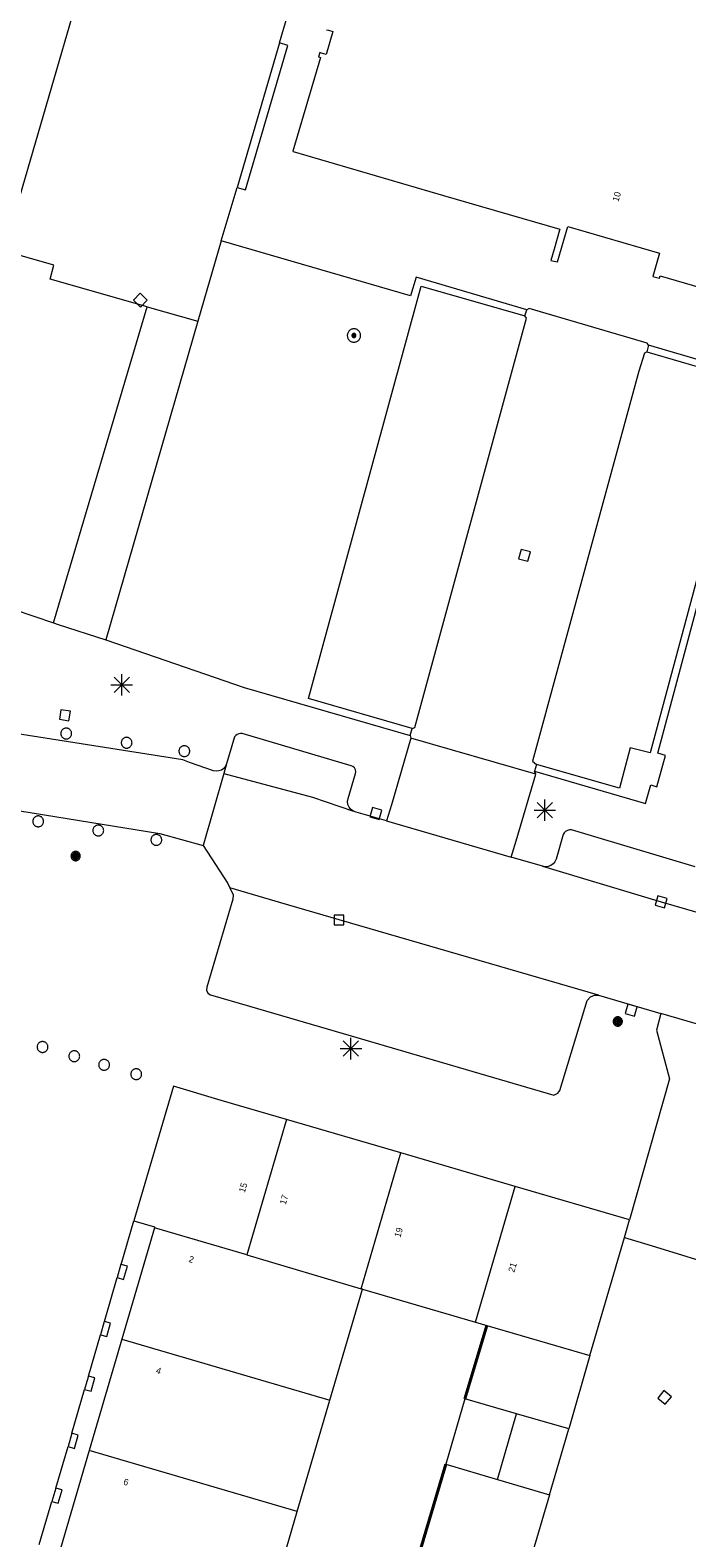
# Model space of a CAD drawing. Header units: metres. Extents: x 135779 to 137489, y 452643 to 455118.
# Tile 187 of 256: x 136801 to 136831, y 453329 to 453399. Entities that reach past the tile are written whole.
import ezdxf
from ezdxf.enums import TextEntityAlignment as Align

# ---------------------------------------------------------------- set-up
doc = ezdxf.new("R2010")
doc.units = ezdxf.units.M
doc.linetypes.add('DGN_Style_4', pattern=[89.853097, 44.898487, -22.449243, 0.056123, -22.449243])
for name, color, linetype, lineweight in [('KTop_NAR_Huisnummer (t)', 7, 'Continuous', 13), ('KTop_NAR_Huisnummer tijdelijk (t)', 7, 'Continuous', 13), ('KTop_OTD_Open verharding', 15, 'Continuous', 13), ('KTop_PAL_Afsluitpaal', 222, 'Continuous', 13), ('KTop_PAL_Lichtmast', 40, 'Continuous', 13), ('KTop_PND_Grondvlaksituatie van BAG-pand [tachy]', 1, 'Continuous', 13), ('KTop_PND_Pandscheiding', 40, 'Continuous', 13), ('KTop_PUT_Inspectie- of rioolput', 15, 'Continuous', 13), ('KTop_PUT_Kolk', 15, 'Continuous', 13), ('KTop_SHD_Hek (l)', 15, 'DGN_Style_4', 40), ('KTop_VGO_Boom', 92, 'Continuous', 13), ('KTop_WGD_Parkeervlak', 251, 'Continuous', 13), ('KTop_WGD_Rijbaan_Lokale weg', 251, 'Continuous', 13), ('KTop_WGD_Rijbaan_Lokale weg_verkeersdrempel', 40, 'Continuous', 13), ('KTop_WGD_Voetpad', 251, 'Continuous', 13)]:
    doc.layers.add(name, color=color, linetype=linetype, lineweight=lineweight)
doc.styles.add('Style-ROVU', font='ROVU.shx')
doc.styles.add('Style-ROVUCURSIEF', font='ROVUCURSIEF.shx')

# ---------------------------------------------------------------- blocks, each defined once
blk = doc.blocks.new('PAL_Lichtmast')
at = {"layer": 'KTop_PAL_Lichtmast'}
for p, q in [((-0.354, -0.354), (0.354, 0.354)), ((0.354, -0.354), (-0.354, 0.354)), ((0, -0.5), (0, 0.5)), ((-0.5, 0), (0.5, 0))]:
    blk.add_line(p, q, dxfattribs=at)
blk = doc.blocks.new('PAL_Afsluitpaal')
at = {"layer": 'KTop_PAL_Afsluitpaal', "flags": 128}
blk.add_lwpolyline([(0.25, 0), (0.249, 0.026), (0.245, 0.052), (0.238, 0.077), (0.228, 0.102), (0.217, 0.125), (0.202, 0.147), (0.186, 0.167), (0.167, 0.186), (0.147, 0.202), (0.125, 0.217), (0.102, 0.228), (0.077, 0.238), (0.052, 0.245), (0.026, 0.249), (0, 0.25), (-0.026, 0.249), (-0.052, 0.245), (-0.077, 0.238), (-0.102, 0.228), (-0.125, 0.217), (-0.147, 0.202), (-0.167, 0.186), (-0.186, 0.167), (-0.202, 0.147), (-0.217, 0.125), (-0.228, 0.102), (-0.238, 0.077), (-0.245, 0.052), (-0.249, 0.026), (-0.25, 0), (-0.249, -0.026), (-0.245, -0.052), (-0.238, -0.077), (-0.228, -0.102), (-0.217, -0.125), (-0.202, -0.147), (-0.186, -0.167), (-0.167, -0.186), (-0.147, -0.202), (-0.125, -0.217), (-0.102, -0.228), (-0.077, -0.238), (-0.052, -0.245), (-0.026, -0.249), (0, -0.25), (0.026, -0.249), (0.052, -0.245), (0.077, -0.238), (0.102, -0.228), (0.125, -0.217), (0.147, -0.202), (0.167, -0.186), (0.186, -0.167), (0.202, -0.147), (0.217, -0.125), (0.228, -0.102), (0.238, -0.077), (0.245, -0.052), (0.249, -0.026), (0.25, 0)], dxfattribs=at)
blk = doc.blocks.new('PUT_Kolk')
at = {"layer": 'KTop_PUT_Kolk', "flags": 128}
blk.add_lwpolyline([(0.225, -0.225), (0.225, 0.225), (-0.225, 0.225), (-0.225, -0.225), (0.225, -0.225)], dxfattribs=at)
blk = doc.blocks.new('PUT_Inspectie-_of_rioolput')
at = {"layer": 'KTop_PUT_Inspectie- of rioolput', "flags": 128}
for points in [[(0.31, 0), (0.308, 0.032), (0.303, 0.064), (0.294, 0.095), (0.283, 0.126), (0.268, 0.155), (0.25, 0.182), (0.23, 0.207), (0.207, 0.23), (0.182, 0.25), (0.154, 0.268), (0.126, 0.283), (0.095, 0.294), (0.064, 0.303), (0.032, 0.308), (0, 0.309), (-0.032, 0.308), (-0.064, 0.303), (-0.096, 0.294), (-0.126, 0.283), (-0.155, 0.268), (-0.182, 0.25), (-0.207, 0.23), (-0.23, 0.207), (-0.25, 0.182), (-0.268, 0.154), (-0.283, 0.126), (-0.294, 0.095), (-0.303, 0.064), (-0.308, 0.032), (-0.309, 0), (-0.308, -0.032), (-0.303, -0.064), (-0.294, -0.096), (-0.283, -0.126), (-0.268, -0.155), (-0.25, -0.182), (-0.23, -0.207), (-0.207, -0.23), (-0.182, -0.25), (-0.155, -0.268), (-0.126, -0.283), (-0.096, -0.294), (-0.064, -0.303), (-0.032, -0.308), (0, -0.309), (0.032, -0.308), (0.064, -0.303), (0.095, -0.294), (0.126, -0.283), (0.155, -0.268), (0.182, -0.25), (0.207, -0.23), (0.23, -0.207), (0.25, -0.182), (0.268, -0.155), (0.283, -0.126), (0.294, -0.096), (0.303, -0.064), (0.308, -0.032), (0.31, 0)], [(0.095, 0), (0.094, 0.009), (0.092, 0.019), (0.09, 0.029), (0.086, 0.038), (0.082, 0.047), (0.076, 0.055), (0.07, 0.063), (0.063, 0.07), (0.055, 0.076), (0.047, 0.082), (0.038, 0.086), (0.029, 0.09), (0.019, 0.092), (0.009, 0.094), (0, 0.094), (-0.01, 0.094), (-0.02, 0.092), (-0.029, 0.09), (-0.039, 0.086), (-0.048, 0.082), (-0.056, 0.076), (-0.064, 0.07), (-0.071, 0.063), (-0.077, 0.055), (-0.082, 0.047), (-0.087, 0.038), (-0.09, 0.029), (-0.093, 0.019), (-0.094, 0.009), (-0.095, 0), (-0.094, -0.01), (-0.093, -0.02), (-0.09, -0.029), (-0.087, -0.039), (-0.082, -0.048), (-0.077, -0.056), (-0.071, -0.064), (-0.064, -0.071), (-0.056, -0.077), (-0.047, -0.082), (-0.039, -0.087), (-0.029, -0.09), (-0.02, -0.093), (-0.01, -0.094), (0, -0.095), (0.009, -0.094), (0.019, -0.093), (0.029, -0.09), (0.038, -0.087), (0.047, -0.082), (0.055, -0.077), (0.063, -0.071), (0.07, -0.064), (0.076, -0.056), (0.082, -0.047), (0.086, -0.039), (0.09, -0.029), (0.092, -0.02), (0.094, -0.01), (0.095, 0)], [(0.035, 0), (0.034, 0.003), (0.034, 0.007), (0.033, 0.01), (0.031, 0.014), (0.03, 0.017), (0.028, 0.02), (0.026, 0.023), (0.023, 0.026), (0.02, 0.028), (0.017, 0.03), (0.014, 0.031), (0.01, 0.033), (0.007, 0.034), (0.003, 0.034), (0, 0.034), (-0.004, 0.034), (-0.007, 0.034), (-0.011, 0.033), (-0.014, 0.031), (-0.018, 0.03), (-0.021, 0.028), (-0.023, 0.026), (-0.026, 0.023), (-0.028, 0.02), (-0.03, 0.017), (-0.032, 0.014), (-0.033, 0.01), (-0.034, 0.007), (-0.035, 0.003), (-0.035, 0), (-0.035, -0.004), (-0.034, -0.007), (-0.033, -0.011), (-0.032, -0.014), (-0.03, -0.018), (-0.028, -0.021), (-0.026, -0.023), (-0.023, -0.026), (-0.021, -0.028), (-0.017, -0.03), (-0.014, -0.032), (-0.011, -0.033), (-0.007, -0.034), (-0.004, -0.035), (0, -0.035), (0.003, -0.035), (0.007, -0.034), (0.01, -0.033), (0.014, -0.032), (0.017, -0.03), (0.02, -0.028), (0.023, -0.026), (0.026, -0.023), (0.028, -0.021), (0.03, -0.017), (0.031, -0.014), (0.033, -0.011), (0.034, -0.007), (0.034, -0.004), (0.035, 0)], [(0.01, 0.02), (0.007, 0.02), (0.005, 0.021), (0.003, 0.022), (0.001, 0.022), (-0.001, 0.022), (-0.004, 0.022), (-0.006, 0.021), (-0.008, 0.02), (-0.01, 0.019), (-0.012, 0.018), (-0.014, 0.017), (-0.016, 0.015), (-0.017, 0.013), (-0.019, 0.012), (-0.02, 0.009), (-0.021, 0.007), (-0.022, 0.005), (-0.022, 0.003), (-0.022, 0.001), (-0.022, -0.001), (-0.022, -0.004), (-0.022, -0.006), (-0.021, -0.008), (-0.02, -0.01), (-0.019, -0.012), (-0.017, -0.014), (-0.016, -0.016), (-0.014, -0.017), (-0.012, -0.019), (-0.01, -0.02), (-0.008, -0.021), (-0.006, -0.022), (-0.003, -0.022), (-0.001, -0.022), (0.001, -0.022), (0.003, -0.022), (0.005, -0.022), (0.008, -0.021), (0.01, -0.02), (0.012, -0.019), (0.014, -0.017), (0.015, -0.016), (0.017, -0.014), (0.018, -0.012), (0.02, -0.01), (0.02, -0.008), (0.021, -0.006), (0.022, -0.003), (0.022, -0.001), (0.022, 0.001), (0.022, 0.003), (0.021, 0.005), (0.02, 0.008), (0.019, 0.01), (0.018, 0.012), (0.017, 0.014), (0.015, 0.015), (0.013, 0.017), (0.012, 0.018), (0.01, 0.02)]]:
    blk.add_lwpolyline(points, dxfattribs=at)
blk = doc.blocks.new('VGO_Boom')
at = {"layer": 'KTop_VGO_Boom', "flags": 128}
for points in [[(0.215, 0), (0.214, 0.022), (0.21, 0.045), (0.204, 0.066), (0.196, 0.087), (0.186, 0.108), (0.174, 0.126), (0.16, 0.144), (0.144, 0.16), (0.126, 0.174), (0.107, 0.186), (0.087, 0.196), (0.066, 0.204), (0.045, 0.21), (0.022, 0.214), (-0.001, 0.215), (-0.023, 0.214), (-0.045, 0.21), (-0.067, 0.204), (-0.088, 0.196), (-0.108, 0.186), (-0.127, 0.174), (-0.144, 0.16), (-0.16, 0.144), (-0.174, 0.126), (-0.187, 0.107), (-0.197, 0.087), (-0.205, 0.066), (-0.211, 0.045), (-0.214, 0.022), (-0.215, -0.001), (-0.214, -0.023), (-0.211, -0.045), (-0.205, -0.067), (-0.197, -0.088), (-0.187, -0.108), (-0.174, -0.127), (-0.16, -0.144), (-0.144, -0.16), (-0.127, -0.174), (-0.108, -0.187), (-0.088, -0.197), (-0.067, -0.205), (-0.045, -0.211), (-0.023, -0.214), (0, -0.215), (0.022, -0.214), (0.045, -0.211), (0.066, -0.205), (0.087, -0.197), (0.108, -0.187), (0.126, -0.174), (0.144, -0.16), (0.16, -0.144), (0.174, -0.127), (0.186, -0.108), (0.196, -0.088), (0.204, -0.067), (0.21, -0.045), (0.214, -0.023), (0.215, -0.001)], [(0.155, 0), (0.154, 0.016), (0.152, 0.032), (0.147, 0.048), (0.142, 0.063), (0.134, 0.078), (0.125, 0.091), (0.115, 0.104), (0.104, 0.115), (0.091, 0.125), (0.077, 0.134), (0.063, 0.142), (0.048, 0.147), (0.032, 0.152), (0.016, 0.154), (-0.001, 0.155), (-0.017, 0.154), (-0.033, 0.152), (-0.048, 0.147), (-0.064, 0.142), (-0.078, 0.134), (-0.092, 0.125), (-0.104, 0.115), (-0.116, 0.104), (-0.126, 0.091), (-0.135, 0.077), (-0.142, 0.063), (-0.148, 0.048), (-0.152, 0.032), (-0.155, 0.016), (-0.155, -0.001), (-0.155, -0.017), (-0.152, -0.033), (-0.148, -0.048), (-0.142, -0.064), (-0.135, -0.078), (-0.126, -0.092), (-0.116, -0.104), (-0.104, -0.116), (-0.092, -0.126), (-0.078, -0.135), (-0.064, -0.142), (-0.048, -0.148), (-0.033, -0.152), (-0.017, -0.155), (0, -0.155), (0.016, -0.155), (0.032, -0.152), (0.048, -0.148), (0.063, -0.142), (0.078, -0.135), (0.091, -0.126), (0.104, -0.116), (0.115, -0.104), (0.125, -0.092), (0.134, -0.078), (0.142, -0.064), (0.147, -0.048), (0.152, -0.033), (0.154, -0.017), (0.155, -0.001)], [(0.095, 0), (0.094, 0.01), (0.093, 0.02), (0.09, 0.029), (0.087, 0.039), (0.082, 0.048), (0.077, 0.056), (0.071, 0.064), (0.064, 0.071), (0.056, 0.077), (0.047, 0.082), (0.039, 0.087), (0.029, 0.09), (0.02, 0.093), (0.01, 0.094), (-0.001, 0.095), (-0.01, 0.094), (-0.02, 0.093), (-0.03, 0.09), (-0.039, 0.087), (-0.048, 0.082), (-0.056, 0.077), (-0.064, 0.071), (-0.071, 0.064), (-0.077, 0.056), (-0.083, 0.047), (-0.087, 0.039), (-0.091, 0.029), (-0.093, 0.02), (-0.095, 0.01), (-0.095, -0.001), (-0.095, -0.01), (-0.093, -0.02), (-0.091, -0.03), (-0.087, -0.039), (-0.083, -0.048), (-0.077, -0.056), (-0.071, -0.064), (-0.064, -0.071), (-0.056, -0.077), (-0.048, -0.083), (-0.039, -0.087), (-0.03, -0.091), (-0.02, -0.093), (-0.01, -0.095), (0, -0.095), (0.01, -0.095), (0.02, -0.093), (0.029, -0.091), (0.039, -0.087), (0.048, -0.083), (0.056, -0.077), (0.064, -0.071), (0.071, -0.064), (0.077, -0.056), (0.082, -0.048), (0.087, -0.039), (0.09, -0.03), (0.093, -0.02), (0.094, -0.01), (0.095, -0.001)], [(0.035, 0), (0.035, 0.004), (0.034, 0.007), (0.033, 0.011), (0.032, 0.014), (0.03, 0.018), (0.028, 0.021), (0.026, 0.023), (0.023, 0.026), (0.021, 0.028), (0.017, 0.03), (0.014, 0.032), (0.011, 0.033), (0.007, 0.034), (0.004, 0.035), (-0.001, 0.035), (-0.004, 0.035), (-0.008, 0.034), (-0.011, 0.033), (-0.015, 0.032), (-0.018, 0.03), (-0.021, 0.028), (-0.024, 0.026), (-0.027, 0.023), (-0.029, 0.021), (-0.031, 0.017), (-0.032, 0.014), (-0.034, 0.011), (-0.035, 0.007), (-0.035, 0.004), (-0.035, -0.001), (-0.035, -0.004), (-0.035, -0.008), (-0.034, -0.011), (-0.032, -0.015), (-0.031, -0.018), (-0.029, -0.021), (-0.027, -0.024), (-0.024, -0.027), (-0.021, -0.029), (-0.018, -0.031), (-0.015, -0.032), (-0.011, -0.034), (-0.008, -0.035), (-0.004, -0.035), (0, -0.035), (0.004, -0.035), (0.007, -0.035), (0.011, -0.034), (0.014, -0.032), (0.018, -0.031), (0.021, -0.029), (0.023, -0.027), (0.026, -0.024), (0.028, -0.021), (0.03, -0.018), (0.032, -0.015), (0.033, -0.011), (0.034, -0.008), (0.035, -0.004), (0.035, 0)]]:
    blk.add_lwpolyline(points, dxfattribs=at)

msp = doc.modelspace()

# ---------------------------------------------------------------- linework, layer by layer
at = {"layer": 'KTop_OTD_Open verharding', "flags": 128}
for points in [[(136812.465, 453398.336), (136810.503, 453391.639)], [(136809.769, 453389.166), (136808.68, 453385.441)], [(136806.336, 453386.108), (136801.835, 453387.39), (136802.009, 453388.034), (136799.69, 453388.707)]]:
    msp.add_lwpolyline(points, dxfattribs=at)
at = {"layer": 'KTop_PND_Grondvlaksituatie van BAG-pand [tachy]', "flags": 128}
for points in [[(136752.398, 453436.246), (136753.144, 453436.034), (136754.525, 453435.642), (136755.604, 453435.336), (136762.879, 453433.272), (136758.841, 453419.067), (136756.645, 453411.502), (136757.248, 453411.33), (136758.536, 453410.962), (136758.672, 453411.438), (136771.949, 453407.645), (136771.813, 453407.169), (136773.092, 453406.804), (136773.63, 453406.65), (136773.657, 453406.746), (136776.085, 453406.052), (136777.4, 453405.676), (136797.272, 453400), (136799.614, 453399.331), (136799.868, 453400), (136801.443, 453404.153), (136804.01, 453403.498), (136802.989, 453400), (136799.69, 453388.707)], [(136813.103, 453393.303), (136820.058, 453391.271), (136825.452, 453389.702), (136825.441, 453389.66), (136825.185, 453388.773), (136825.037, 453388.262), (136825.338, 453388.187), (136825.817, 453389.828), (136830.069, 453388.587), (136829.758, 453387.519), (136830.067, 453387.43), (136830.108, 453387.544), (136841.488, 453384.227), (136842.683, 453388.345), (136842.722, 453388.334), (136842.89, 453388.286), (136843.372, 453388.149), (136843.461, 453388.457), (136842.981, 453388.596), (136844.102, 453392.428), (136848.486, 453407.463)], [(136814.644, 453398.942), (136814.728, 453398.918), (136814.932, 453398.858), (136814.622, 453397.798), (136814.418, 453397.858), (136814.334, 453397.883), (136814.278, 453397.691), (136814.278, 453397.69), (136814.362, 453397.666), (136813.09, 453393.316), (136813.103, 453393.303)], [(136812.791, 453348.464), (136809.768, 453349.349), (136807.547, 453350), (136805.721, 453343.769)], [(136818.091, 453346.911), (136812.791, 453348.464)], [(136823.39, 453345.358), (136818.091, 453346.911)], [(136828.682, 453343.807), (136823.39, 453345.358)], [(136805.721, 453343.769), (136806.681, 453343.488), (136806.67, 453343.449)], [(136828.446, 453343.001), (136828.682, 453343.807)], [(136806.67, 453343.449), (136805.16, 453338.288)], [(136826.844, 453337.532), (136828.446, 453343.001)], [(136805.13, 453341.751), (136805.12, 453341.754), (136804.943, 453341.137), (136804.95, 453341.135)], [(136804.95, 453341.135), (136805.239, 453341.052), (136805.416, 453341.669), (136805.13, 453341.751)], [(136814.799, 453335.463), (136816.305, 453340.606)], [(136816.305, 453340.606), (136821.55, 453339.076)], [(136804.356, 453339.105), (136804.345, 453339.108), (136804.168, 453338.491), (136804.175, 453338.489)], [(136804.175, 453338.489), (136804.464, 453338.406), (136804.641, 453339.023), (136804.356, 453339.105)], [(136821.55, 453339.076), (136822.071, 453338.924), (136826.844, 453337.532)], [(136805.16, 453338.288), (136803.651, 453333.128)], [(136803.437, 453335.96), (136803.733, 453335.875), (136803.91, 453336.492), (136803.615, 453336.577)], [(136803.615, 453336.577), (136803.614, 453336.577), (136803.543, 453336.329), (136803.437, 453335.96)], [(136813.288, 453330.302), (136814.799, 453335.463)], [(136823.445, 453334.829), (136821.045, 453335.528), (136820.17, 453332.501), (136822.567, 453331.79)], [(136825.865, 453334.124), (136823.445, 453334.829)], [(136802.666, 453333.313), (136802.962, 453333.228), (136803.139, 453333.845), (136802.843, 453333.93)], [(136802.843, 453333.93), (136802.666, 453333.313)], [(136824.977, 453331.075), (136825.865, 453334.124)], [(136803.651, 453333.128), (136802.138, 453327.953)], [(136801.919, 453330.77), (136802.215, 453330.685), (136802.392, 453331.302), (136802.096, 453331.387)], [(136802.096, 453331.387), (136801.919, 453330.77)], [(136822.567, 453331.79), (136824.977, 453331.075)], [(136811.827, 453325.313), (136813.288, 453330.302)]]:
    msp.add_lwpolyline(points, dxfattribs=at)
at = {"layer": 'KTop_PND_Pandscheiding', "flags": 128}
for points in [[(136812.791, 453348.464), (136810.953, 453342.194)], [(136816.248, 453340.623), (136818.091, 453346.911)], [(136821.55, 453339.076), (136823.39, 453345.358)], [(136810.953, 453342.194), (136806.67, 453343.449)], [(136810.953, 453342.194), (136816.248, 453340.623)], [(136816.305, 453340.606), (136816.248, 453340.623)], [(136805.16, 453338.288), (136814.799, 453335.463)], [(136822.567, 453331.79), (136823.445, 453334.829)], [(136813.288, 453330.302), (136803.651, 453333.128)]]:
    msp.add_lwpolyline(points, dxfattribs=at)
at = {"layer": 'KTop_SHD_Hek (l)', "flags": 128}
for points in [[(136822.071, 453338.924), (136821.045, 453335.528)], [(136820.17, 453332.501), (136817.975, 453325.084)]]:
    msp.add_lwpolyline(points, dxfattribs=at)
at = {"layer": 'KTop_WGD_Parkeervlak', "flags": 128}
for points in [[(136818.612, 453366.569), (136813.808, 453367.971), (136819.022, 453387.069), (136823.837, 453385.69)], [(136829.48, 453384.018), (136834.261, 453382.627), (136834.161, 453382.258), (136831.395, 453371.999), (136829.64, 453365.448), (136828.718, 453365.678), (136828.221, 453363.808), (136824.369, 453364.914)]]:
    msp.add_lwpolyline(points, dxfattribs=at)
at = {"layer": 'KTop_WGD_Rijbaan_Lokale weg', "flags": 128}
for points in [[(136818.612, 453366.569), (136818.735, 453366.625), (136823.905, 453385.591), (136823.837, 453385.69)], [(136823.837, 453385.69), (136823.921, 453385.974)], [(136829.566, 453384.326), (136829.492, 453384.433), (136824.027, 453386.032), (136823.921, 453385.974)], [(136829.566, 453384.326), (136829.48, 453384.018)], [(136829.48, 453384.018), (136829.369, 453383.966), (136829.113, 453383.132), (136825.4, 453369.542), (136824.187, 453365.055), (136824.369, 453364.914)], [(136818.518, 453366.248), (136818.612, 453366.569)], [(136818.518, 453366.248), (136818.556, 453366.128)], [(136824.343, 453364.453), (136818.556, 453366.128)], [(136824.369, 453364.914), (136824.282, 453364.593)], [(136809.882, 453364.484), (136808.927, 453361.162)], [(136809.882, 453364.484), (136813.999, 453363.386), (136815.886, 453362.744)], [(136824.343, 453364.453), (136824.282, 453364.593)], [(136817.426, 453362.29), (136816.015, 453362.7), (136815.886, 453362.744)], [(136817.426, 453362.29), (136823.193, 453360.607)], [(136808.927, 453361.162), (136810.07, 453359.388), (136810.159, 453359.199)], [(136824.65, 453360.192), (136823.193, 453360.607)], [(136824.65, 453360.192), (136830.154, 453358.547), (136845.142, 453354.205), (136857.139, 453350.666), (136859.991, 453349.836)], [(136827.25, 453354.219), (136815.225, 453357.706), (136812.526, 453358.502), (136810.159, 453359.199)], [(136827.25, 453354.219), (136828.822, 453353.764), (136830.132, 453353.373)], [(136838.038, 453351.064), (136830.132, 453353.373)], [(136828.446, 453343.001), (136829.683, 453342.624), (136833.188, 453341.548)], [(136826.844, 453337.532), (136825.865, 453334.124)], [(136824.977, 453331.075), (136822.811, 453323.738)]]:
    msp.add_lwpolyline(points, dxfattribs=at)
at = {"layer": 'KTop_WGD_Rijbaan_Lokale weg_verkeersdrempel', "flags": 128}
for points in [[(136810.014, 453364.943), (136809.961, 453364.826), (136809.879, 453364.727), (136809.775, 453364.652), (136809.654, 453364.606), (136809.527, 453364.593), (136809.4, 453364.613), (136808.291, 453365.003), (136807.985, 453365.119), (136800.232, 453366.336), (136799.599, 453366.431), (136798.097, 453366.929), (136797.977, 453366.983), (136797.875, 453367.068), (136797.801, 453367.177), (136797.758, 453367.302), (136797.751, 453367.434), (136797.779, 453367.563)], [(136810.014, 453364.943), (136809.882, 453364.484)], [(136796.439, 453363.726), (136798.323, 453363.104), (136806.923, 453361.711), (136808.927, 453361.162)]]:
    msp.add_lwpolyline(points, dxfattribs=at)
at = {"layer": 'KTop_WGD_Voetpad', "flags": 128}
for points in [[(136812.465, 453398.336), (136812.824, 453399.55)], [(136810.503, 453391.639), (136810.891, 453391.525), (136812.853, 453398.222), (136812.465, 453398.336)], [(136809.769, 453389.166), (136810.503, 453391.639)], [(136823.921, 453385.974), (136818.792, 453387.483), (136818.539, 453386.616), (136809.769, 453389.166)], [(136749.952, 453388.362), (136769.573, 453382.038), (136792.468, 453374.574), (136792.583, 453374.634), (136794.457, 453374.044), (136794.691, 453373.937), (136801.996, 453371.465)], [(136801.996, 453371.465), (136806.336, 453386.108)], [(136806.336, 453386.108), (136808.68, 453385.441)], [(136808.68, 453385.441), (136804.416, 453370.675)], [(136824.282, 453364.593), (136829.423, 453363.107), (136829.669, 453363.963), (136829.947, 453363.875), (136830.355, 453365.323), (136829.99, 453365.437), (136831.686, 453371.784), (136834.452, 453382.044), (136834.678, 453382.839), (136829.566, 453384.326)], [(136801.996, 453371.465), (136802.209, 453371.393), (136804.416, 453370.675)], [(136804.416, 453370.675), (136810.827, 453368.475), (136818.518, 453366.248)], [(136815.886, 453362.744), (136815.774, 453362.823), (136815.689, 453362.929), (136815.637, 453363.056), (136815.622, 453363.191), (136815.645, 453363.326), (136815.984, 453364.483), (136815.996, 453364.574), (136815.979, 453364.665), (136815.936, 453364.746), (136815.87, 453364.81), (136815.788, 453364.851), (136810.741, 453366.344), (136810.659, 453366.347), (136810.579, 453366.331), (136810.505, 453366.297), (136810.44, 453366.248), (136810.387, 453366.185), (136810.014, 453364.943)], [(136818.556, 453366.128), (136817.658, 453363.046), (136817.426, 453362.29)], [(136823.193, 453360.607), (136823.425, 453361.365), (136824.343, 453364.453)], [(136831.723, 453360.159), (136827.081, 453361.555), (136825.989, 453361.876), (136825.894, 453361.879), (136825.803, 453361.856), (136825.722, 453361.808), (136825.656, 453361.741), (136825.612, 453361.657), (136825.276, 453360.522), (136825.225, 453360.401), (136825.142, 453360.298), (136825.035, 453360.221), (136824.911, 453360.176), (136824.779, 453360.166), (136824.65, 453360.192)], [(136810.159, 453359.199), (136810.316, 453358.865), (136810.306, 453358.669), (136809.099, 453354.596), (136809.085, 453354.45), (136809.149, 453354.317), (136809.268, 453354.238), (136811.082, 453353.708), (136815.788, 453352.333), (136825.174, 453349.588), (136825.359, 453349.675), (136825.456, 453349.804), (136826.714, 453353.974), (136826.874, 453354.142), (136827.054, 453354.219), (136827.25, 453354.219)], [(136830.132, 453353.373), (136829.936, 453352.603), (136830.541, 453350.34), (136828.682, 453343.807)], [(136805.13, 453341.751), (136805.721, 453343.769)], [(136804.356, 453339.105), (136804.95, 453341.135)], [(136803.615, 453336.577), (136804.175, 453338.489)], [(136802.843, 453333.93), (136803.437, 453335.96)], [(136802.096, 453331.387), (136802.666, 453333.313)], [(136801.33, 453328.769), (136801.919, 453330.77)]]:
    msp.add_lwpolyline(points, dxfattribs=at)

# ---------------------------------------------------------------- block references
at = {"layer": 'KTop_PAL_Afsluitpaal'}
for p in [(136802.583, 453366.339), (136805.382, 453365.916), (136808.056, 453365.525), (136801.285, 453362.273), (136804.069, 453361.85), (136806.758, 453361.413), (136801.486, 453351.821), (136802.957, 453351.394), (136804.338, 453350.994), (136805.828, 453350.561)]:
    msp.add_blockref('PAL_Afsluitpaal', p, dxfattribs=at)
at = {"layer": 'KTop_PAL_Lichtmast'}
for p in [(136805.154, 453368.596), (136824.757, 453362.79), (136815.776, 453351.747)]:
    msp.add_blockref('PAL_Lichtmast', p, dxfattribs=at)
at = {"layer": 'KTop_PUT_Inspectie- of rioolput', "rotation": 344.729651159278}
msp.add_blockref('PUT_Inspectie-_of_rioolput', (136815.914, 453384.779), dxfattribs=at)
at = {"layer": 'KTop_PUT_Kolk'}
for p, rotation in [((136806.017, 453386.417), 315.9122760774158), ((136823.812, 453374.596), 164.7520389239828), ((136802.523, 453367.188), 261.0789918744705), ((136816.928, 453362.642), 253.7975059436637), ((136830.154, 453358.546), 73.84378148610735), ((136828.751, 453353.524), 73.85743122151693), ((136830.303, 453335.585), 50.01415255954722)]:
    msp.add_blockref('PUT_Kolk', p, dxfattribs=dict(at, rotation=rotation))
msp.add_blockref('PUT_Kolk', (136815.225, 453357.706), dxfattribs=at)
at = {"layer": 'KTop_VGO_Boom'}
for p in [(136803.019, 453360.665), (136828.137, 453353.003)]:
    msp.add_blockref('VGO_Boom', p, dxfattribs=at)

# ---------------------------------------------------------------- texts
at = {"layer": 'KTop_NAR_Huisnummer (t)', "style": 'Style-ROVU'}
for s, p in [('15', (136810.836, 453345.522)), ('17', (136812.733, 453344.965)), ('19', (136818.042, 453343.445)), ('21', (136823.322, 453341.825))]:
    msp.add_text(s, height=0.3, rotation=73.7, dxfattribs=at).set_placement(p, align=Align.MIDDLE_RIGHT)
at = {"layer": 'KTop_NAR_Huisnummer tijdelijk (t)', "style": 'Style-ROVUCURSIEF'}
for s, rotation, p in [('10', 73.7, (136828.023, 453391.002)), ('2', 343.7, (136808.273, 453342.015)), ('4', 343.7, (136806.76, 453336.855)), ('6', 343.7, (136805.248, 453331.696))]:
    msp.add_text(s, height=0.3, rotation=rotation, dxfattribs=at).set_placement(p, align=Align.MIDDLE_LEFT)

doc.saveas('drawing.dxf')
